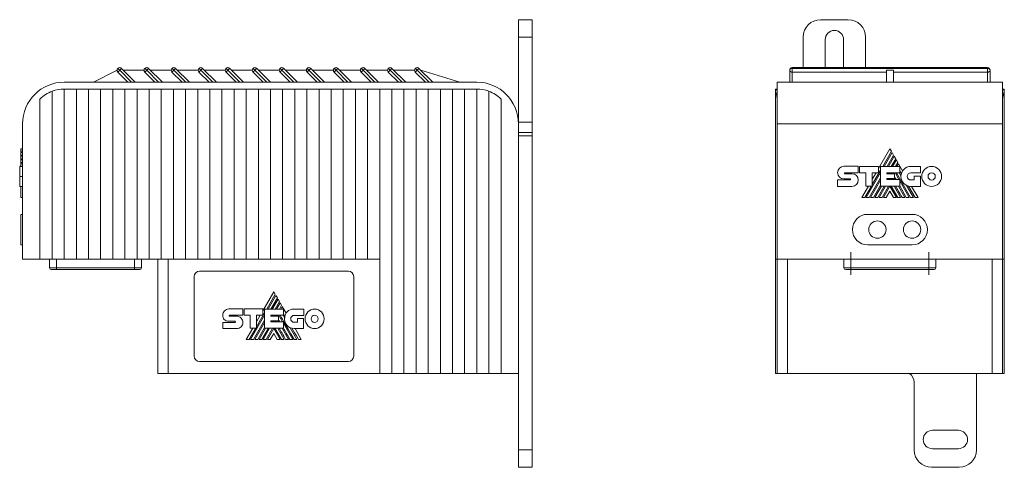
# Model space of a CAD drawing. Header units: millimetres. Extents: x 46 to 553, y 21 to 399.
# Tile 2 of 5: x 46 to 330, y 189 to 318. Entities that reach past the tile are written whole.
import ezdxf

# ---------------------------------------------------------------- set-up
doc = ezdxf.new("R2010")
doc.units = ezdxf.units.MM
doc.linetypes.add('CENTERX2', pattern=[20.32, 12.7, -2.54, 2.54, -2.54])
doc.linetypes.add('PHANTOM', pattern=[12.7, 6.35, -1.27, 1.27, -1.27, 1.27, -1.27])
doc.layers.add('___VS___', color=7, linetype='Continuous', lineweight=15)

msp = doc.modelspace()

# ---------------------------------------------------------------- linework, layer by layer
at = {"color": 7, "linetype": 'Continuous', "lineweight": 15}
for p, q in [((193.93, 317.86), (189.93, 317.86)), ((189.93, 317.86), (189.93, 312.86)), ((193.93, 317.86), (193.93, 312.86)), ((277.11, 317.86), (285.11, 317.86)), ((193.93, 312.86), (189.93, 312.86)), ((189.93, 312.86), (189.93, 288.36)), ((193.93, 312.86), (193.93, 288.36)), ((272.11, 304.05), (272.11, 312.86)), ((290.11, 312.86), (290.11, 304.05)), ((278.46, 304.05), (278.46, 312.11)), ((283.76, 312.11), (283.76, 304.05)), ((325.26, 304.05), (268.96, 304.05)), ((67.33, 299.86), (74.18, 303.3)), ((74.4, 303.83), (74.93, 303.3)), ((77.31, 299.86), (74.4, 302.77)), ((74.93, 303.3), (78.37, 299.86)), ((75.46, 303.83), (79.43, 299.86)), ((75.99, 303.3), (81.98, 303.3)), ((82.2, 302.77), (82.73, 303.3)), ((85.11, 299.86), (82.2, 302.77)), ((82.73, 303.3), (83.26, 303.83)), ((82.73, 303.3), (86.17, 299.86)), ((83.26, 303.83), (87.23, 299.86)), ((83.79, 303.3), (89.78, 303.3)), ((92.91, 299.86), (90, 302.77)), ((90.53, 303.3), (93.97, 299.86)), ((91.06, 303.83), (95.03, 299.86)), ((91.59, 303.3), (97.58, 303.3)), ((100.71, 299.86), (97.8, 302.77)), ((98.33, 303.3), (101.77, 299.86)), ((98.86, 303.83), (102.83, 299.86)), ((99.39, 303.3), (105.38, 303.3)), ((105.6, 303.83), (106.13, 303.3)), ((108.51, 299.86), (105.6, 302.77)), ((106.13, 303.3), (109.57, 299.86)), ((106.66, 303.83), (110.63, 299.86)), ((107.19, 303.3), (113.18, 303.3)), ((113.4, 302.77), (113.93, 303.3)), ((116.31, 299.86), (113.4, 302.77)), ((113.93, 303.3), (117.37, 299.86)), ((114.46, 303.83), (118.43, 299.86)), ((114.99, 303.3), (120.98, 303.3)), ((124.11, 299.86), (121.2, 302.77)), ((121.73, 303.3), (125.17, 299.86)), ((122.26, 303.83), (126.23, 299.86)), ((122.79, 303.3), (128.78, 303.3)), ((129, 303.83), (129.53, 303.3)), ((131.91, 299.86), (129, 302.77)), ((129.53, 303.3), (132.97, 299.86)), ((130.06, 303.83), (134.03, 299.86)), ((130.59, 303.3), (136.58, 303.3)), ((139.71, 299.86), (136.8, 302.77)), ((137.33, 303.3), (140.77, 299.86)), ((137.86, 303.83), (141.83, 299.86)), ((138.39, 303.3), (144.38, 303.3)), ((147.51, 299.86), (144.6, 302.77)), ((145.13, 303.3), (148.57, 299.86)), ((145.66, 303.83), (149.63, 299.86)), ((146.19, 303.3), (152.18, 303.3)), ((155.31, 299.86), (152.4, 302.77)), ((152.93, 303.3), (156.37, 299.86)), ((153.46, 303.83), (157.43, 299.86)), ((153.99, 303.3), (159.98, 303.3)), ((163.11, 299.86), (160.2, 302.77)), ((160.73, 303.3), (164.17, 299.86)), ((161.26, 303.83), (165.23, 299.86)), ((161.79, 303.3), (173.03, 299.86)), ((268.21, 299.86), (268.21, 303.3)), ((268.96, 302.77), (268.96, 303.83)), ((268.96, 303.83), (325.26, 303.83)), ((296.11, 302.77), (268.96, 302.77)), ((268.96, 302.77), (268.96, 299.86)), ((296.11, 303.3), (298.11, 303.3)), ((296.11, 299.86), (296.11, 303.3)), ((298.11, 299.86), (298.11, 303.3)), ((325.26, 302.77), (298.11, 302.77)), ((325.26, 302.77), (325.26, 303.83)), ((325.26, 299.86), (325.26, 302.77)), ((326.01, 303.3), (326.01, 299.86)), ((177.93, 299.86), (58.93, 299.86)), ((264.61, 299.86), (329.61, 299.86)), ((264.61, 299.86), (264.61, 287.86)), ((329.61, 299.86), (329.61, 287.86)), ((55.43, 297.22), (55.43, 248.86)), ((58.93, 297.86), (58.93, 248.86)), ((58.93, 297.86), (62.43, 297.86)), ((62.43, 297.86), (62.43, 248.86)), ((62.43, 297.86), (65.93, 297.86)), ((65.93, 297.86), (65.93, 248.86)), ((65.93, 297.86), (69.43, 297.86)), ((69.43, 297.86), (72.93, 297.86)), ((69.43, 297.86), (69.43, 248.86)), ((72.93, 297.86), (72.93, 248.86)), ((72.93, 297.86), (76.43, 297.86)), ((76.43, 297.86), (76.43, 248.86)), ((76.43, 297.86), (79.93, 297.86)), ((79.93, 297.86), (79.93, 248.86)), ((79.93, 297.86), (83.43, 297.86)), ((83.43, 297.86), (86.93, 297.86)), ((83.43, 297.86), (83.43, 248.86)), ((86.93, 297.86), (86.93, 248.86)), ((86.93, 297.86), (90.43, 297.86)), ((90.43, 297.86), (90.43, 248.86)), ((90.43, 297.86), (93.93, 297.86)), ((93.93, 297.86), (93.93, 248.86)), ((93.93, 297.86), (97.43, 297.86)), ((97.43, 297.86), (97.43, 248.86)), ((97.43, 297.86), (100.93, 297.86)), ((100.93, 297.86), (100.93, 248.86)), ((100.93, 297.86), (104.43, 297.86)), ((104.43, 297.86), (104.43, 248.86)), ((104.43, 297.86), (107.93, 297.86)), ((107.93, 297.86), (107.93, 248.86)), ((107.93, 297.86), (111.43, 297.86)), ((111.43, 297.86), (111.43, 248.86)), ((111.43, 297.86), (114.93, 297.86)), ((114.93, 297.86), (114.93, 248.86)), ((114.93, 297.86), (118.43, 297.86)), ((118.43, 297.86), (118.43, 248.86)), ((118.43, 297.86), (121.93, 297.86)), ((121.93, 297.86), (121.93, 248.86)), ((121.93, 297.86), (125.43, 297.86)), ((125.43, 297.86), (125.43, 248.86)), ((125.43, 297.86), (128.93, 297.86)), ((128.93, 297.86), (128.93, 248.86)), ((128.93, 297.86), (132.43, 297.86)), ((132.43, 297.86), (132.43, 248.86)), ((132.43, 297.86), (135.93, 297.86)), ((135.93, 297.86), (135.93, 248.86)), ((135.93, 297.86), (139.43, 297.86)), ((139.43, 297.86), (139.43, 248.86)), ((139.43, 297.86), (142.93, 297.86)), ((142.93, 297.86), (142.93, 248.86)), ((142.93, 297.86), (146.43, 297.86)), ((146.43, 297.86), (146.43, 248.86)), ((146.43, 297.86), (149.93, 297.86)), ((149.93, 297.86), (149.93, 248.86)), ((149.93, 297.86), (153.43, 297.86)), ((153.43, 297.86), (153.43, 215.86)), ((153.43, 297.86), (156.93, 297.86)), ((156.93, 297.86), (156.93, 215.86)), ((156.93, 297.86), (160.43, 297.86)), ((160.43, 297.86), (160.43, 215.86)), ((160.43, 297.86), (163.93, 297.86)), ((163.93, 297.86), (163.93, 215.86)), ((163.93, 297.86), (167.43, 297.86)), ((167.43, 297.86), (170.93, 297.86)), ((167.43, 297.86), (167.43, 215.86)), ((170.93, 297.86), (170.93, 215.86)), ((170.93, 297.86), (174.43, 297.86)), ((174.43, 297.86), (174.43, 215.86)), ((174.43, 297.86), (177.93, 297.86)), ((177.93, 297.86), (177.93, 215.86)), ((181.43, 297.22), (181.43, 215.86)), ((264.11, 297.86), (264.11, 297.22)), ((264.11, 297.86), (264.61, 297.86)), ((264.11, 297.22), (264.11, 248.86)), ((329.61, 297.86), (330.11, 297.86)), ((330.11, 297.86), (330.11, 297.22)), ((330.11, 297.22), (330.11, 248.86)), ((51.93, 295), (51.93, 248.86)), ((184.93, 295), (184.93, 215.86)), ((46.93, 287.86), (46.93, 248.86)), ((193.93, 288.36), (189.93, 288.36)), ((189.93, 288.36), (189.93, 287.86)), ((189.93, 287.86), (189.93, 215.86)), ((193.93, 288.36), (193.93, 285.36)), ((264.61, 287.86), (264.61, 248.86)), ((329.61, 287.86), (264.61, 287.86)), ((329.61, 287.86), (329.61, 248.86)), ((189.93, 285.36), (193.93, 285.36)), ((193.93, 284.36), (189.93, 284.36)), ((193.93, 285.36), (193.93, 284.36)), ((193.93, 284.36), (193.93, 193.86)), ((46.42, 279.93), (46.42, 280.68)), ((46.42, 280.68), (46.93, 280.68)), ((46.42, 279.93), (46.93, 279.93)), ((46.42, 279.59), (46.42, 279.93)), ((46.42, 279.59), (46.93, 279.59)), ((46.42, 278.85), (46.42, 279.59)), ((46.42, 278.52), (46.42, 278.85)), ((46.42, 278.85), (46.93, 278.85)), ((46.42, 277.77), (46.42, 278.52)), ((46.42, 278.52), (46.93, 278.52)), ((297.11, 280.68), (293.84, 275.02)), ((295.04, 275.57), (297.55, 279.93)), ((297.74, 279.59), (295.42, 275.57)), ((296.28, 275.57), (298.17, 278.85)), ((298.36, 278.52), (296.66, 275.57)), ((297.55, 279.93), (297.11, 280.68)), ((298.17, 278.85), (297.74, 279.59)), ((298.79, 277.77), (298.36, 278.52)), ((46.08, 275.6), (46.42, 275.6)), ((46.08, 275.59), (46.42, 275.59)), ((46.08, 275.57), (46.93, 275.57)), ((46.08, 275.57), (46.42, 275.57)), ((46.42, 277.77), (46.93, 277.77)), ((46.42, 277.44), (46.42, 277.77)), ((46.42, 276.69), (46.42, 277.44)), ((46.42, 277.44), (46.93, 277.44)), ((46.42, 276.69), (46.93, 276.69)), ((46.42, 276.36), (46.42, 276.69)), ((46.42, 276.36), (46.93, 276.36)), ((46.42, 275.57), (46.42, 276.36)), ((283.84, 275.6), (287.97, 275.6)), ((287.97, 275.6), (287.97, 273.75)), ((288.36, 275.59), (293.84, 275.59)), ((288.36, 273.75), (288.36, 275.59)), ((293.84, 275.59), (293.84, 273.77)), ((294.39, 275.57), (299.97, 275.57)), ((294.39, 269.91), (294.39, 275.57)), ((297.52, 275.57), (298.79, 277.77)), ((298.98, 277.44), (297.9, 275.57)), ((298.77, 275.57), (299.42, 276.69)), ((299.42, 276.69), (298.98, 277.44)), ((299.61, 276.36), (299.15, 275.57)), ((300.79, 274.31), (299.61, 276.36)), ((299.97, 275.57), (299.97, 273.74)), ((305.96, 275.56), (303.09, 275.56)), ((305.96, 273.72), (305.96, 275.56)), ((46.08, 272.7), (46.93, 272.7)), ((287.97, 273.75), (284.08, 273.75)), ((284.09, 273.48), (286.17, 273.48)), ((290.14, 273.75), (288.36, 273.75)), ((290.14, 269.91), (290.14, 273.75)), ((294.39, 273.78), (290.27, 266.64)), ((292.02, 270.35), (294.39, 274.46)), ((293.84, 273.77), (292.02, 273.77)), ((292.02, 273.77), (292.02, 269.91)), ((293.12, 273.77), (292.02, 271.86)), ((299.97, 273.74), (296.24, 273.74)), ((296.24, 273.74), (296.24, 273.44)), ((296.24, 273.44), (298.47, 273.44)), ((296.29, 273.44), (296.46, 273.74)), ((296.85, 273.74), (296.67, 273.44)), ((297.54, 273.44), (297.71, 273.74)), ((298.09, 273.74), (297.92, 273.44)), ((298.47, 273.44), (298.47, 272.06)), ((298.78, 273.4), (298.98, 273.74)), ((299.72, 271.78), (298.78, 273.4)), ((298.98, 273.74), (303.08, 266.64)), ((300.31, 272.9), (299.82, 273.74)), ((299.97, 274.22), (300.41, 273.47)), ((303.13, 273.72), (305.96, 273.72)), ((304.08, 272.75), (304.08, 271.66)), ((305.89, 272.75), (304.08, 272.75)), ((305.89, 269.83), (305.89, 272.75)), ((282.03, 269.83), (282.03, 271.66)), ((282.03, 271.66), (285.66, 271.66)), ((286.17, 269.83), (282.03, 269.83)), ((285.66, 271.96), (283.84, 271.96)), ((290.89, 269.91), (289, 266.64)), ((289.88, 266.64), (291.77, 269.91)), ((292.02, 269.91), (290.14, 269.91)), ((291.12, 266.64), (294.39, 272.3)), ((294.39, 271.63), (291.51, 266.64)), ((292.36, 266.64), (294.39, 270.16)), ((294.64, 269.91), (292.75, 266.64)), ((293.6, 266.64), (295.5, 269.91)), ((295.88, 269.91), (293.99, 266.64)), ((299.94, 269.91), (294.39, 269.91)), ((294.84, 266.64), (296.75, 269.91)), ((295.23, 266.64), (297.1, 269.89)), ((296.24, 272.06), (296.24, 271.78)), ((298.47, 272.06), (296.24, 272.06)), ((296.24, 271.78), (299.94, 271.78)), ((296.58, 271.78), (296.74, 272.06)), ((297.12, 272.06), (296.96, 271.78)), ((297.1, 269.89), (298.98, 266.64)), ((297.47, 269.91), (299.36, 266.64)), ((298.47, 271.78), (298.31, 272.06)), ((300.21, 266.64), (298.32, 269.91)), ((298.47, 272.49), (298.87, 271.78)), ((301.45, 266.64), (299.55, 269.91)), ((299.94, 271.78), (299.94, 269.91)), ((302.69, 266.64), (299.94, 271.4)), ((299.94, 269.93), (301.84, 266.64)), ((303.93, 266.64), (301.94, 270.09)), ((302.47, 269.9), (304.35, 266.64)), ((303.09, 269.83), (305.89, 269.83)), ((304.08, 271.66), (303.13, 271.66)), ((305.22, 266.64), (303.38, 269.83)), ((46.08, 269.82), (46.93, 269.82)), ((46.42, 266.64), (46.42, 269.82)), ((297.1, 268.41), (296.08, 266.64)), ((298.12, 266.64), (297.1, 268.41)), ((46.42, 266.64), (46.93, 266.64)), ((289, 266.64), (289.88, 266.64)), ((290.27, 266.64), (291.12, 266.64)), ((291.51, 266.64), (292.36, 266.64)), ((292.75, 266.64), (293.6, 266.64)), ((293.99, 266.64), (294.84, 266.64)), ((296.08, 266.64), (295.23, 266.64)), ((298.98, 266.64), (298.12, 266.64)), ((299.36, 266.64), (300.21, 266.64)), ((300.6, 266.64), (301.45, 266.64)), ((301.84, 266.64), (302.69, 266.64)), ((303.08, 266.64), (303.93, 266.64)), ((304.35, 266.64), (305.22, 266.64)), ((46.43, 261.76), (46.93, 261.76)), ((46.43, 252.96), (46.43, 261.76)), ((303.51, 261.76), (290.71, 261.76)), ((46.43, 252.96), (46.93, 252.96)), ((290.71, 252.96), (303.51, 252.96)), ((51.93, 248.86), (46.93, 248.86)), ((55.43, 248.86), (51.93, 248.86)), ((54.68, 246.36), (54.68, 248.86)), ((58.93, 248.86), (55.43, 248.86)), ((56.68, 246.36), (56.68, 248.86)), ((62.43, 248.86), (58.93, 248.86)), ((65.93, 248.86), (62.43, 248.86)), ((69.43, 248.86), (65.93, 248.86)), ((72.93, 248.86), (69.43, 248.86)), ((76.43, 248.86), (72.93, 248.86)), ((79.93, 248.86), (76.43, 248.86)), ((79.18, 246.36), (79.18, 248.86)), ((83.43, 248.86), (79.93, 248.86)), ((81.18, 246.36), (81.18, 248.86)), ((86.93, 248.86), (83.43, 248.86)), ((85.93, 215.86), (85.93, 248.86)), ((90.43, 248.86), (86.93, 248.86)), ((88.93, 248.86), (88.93, 215.86)), ((93.93, 248.86), (90.43, 248.86)), ((97.43, 248.86), (93.93, 248.86)), ((100.93, 248.86), (97.43, 248.86)), ((104.43, 248.86), (100.93, 248.86)), ((107.93, 248.86), (104.43, 248.86)), ((111.43, 248.86), (107.93, 248.86)), ((114.93, 248.86), (111.43, 248.86)), ((118.43, 248.86), (114.93, 248.86)), ((121.93, 248.86), (118.43, 248.86)), ((125.43, 248.86), (121.93, 248.86)), ((128.93, 248.86), (125.43, 248.86)), ((132.43, 248.86), (128.93, 248.86)), ((135.93, 248.86), (132.43, 248.86)), ((139.43, 248.86), (135.93, 248.86)), ((142.93, 248.86), (139.43, 248.86)), ((146.43, 248.86), (142.93, 248.86)), ((149.93, 248.86), (146.43, 248.86)), ((149.93, 248.86), (149.93, 215.86)), ((264.61, 248.86), (264.11, 248.86)), ((264.11, 248.86), (264.11, 215.86)), ((329.61, 248.86), (264.61, 248.86)), ((264.61, 215.86), (264.61, 248.86)), ((267.61, 248.86), (267.61, 215.86)), ((283.86, 246.36), (283.86, 248.86)), ((285.86, 246.36), (285.86, 248.86)), ((308.36, 246.36), (308.36, 248.86)), ((310.36, 246.36), (310.36, 248.86)), ((326.61, 215.86), (326.61, 248.86)), ((330.11, 248.86), (329.61, 248.86)), ((329.61, 248.86), (329.61, 215.86)), ((330.11, 248.86), (330.11, 215.86)), ((54.68, 246.36), (56.68, 246.36)), ((56.68, 245.86), (55.18, 245.86)), ((56.68, 245.86), (56.68, 246.36)), ((56.68, 246.36), (79.18, 246.36)), ((79.18, 245.86), (56.68, 245.86)), ((79.18, 245.86), (79.18, 246.36)), ((79.18, 246.36), (81.18, 246.36)), ((80.68, 245.86), (79.18, 245.86)), ((140.93, 245.36), (97.93, 245.36)), ((283.86, 246.36), (285.86, 246.36)), ((285.86, 245.86), (284.36, 245.86)), ((285.86, 246.36), (308.36, 246.36)), ((285.86, 245.86), (285.86, 246.36)), ((308.36, 245.86), (285.86, 245.86)), ((308.36, 245.86), (308.36, 246.36)), ((308.36, 246.36), (310.36, 246.36)), ((309.86, 245.86), (308.36, 245.86)), ((96.43, 243.86), (96.43, 220.86)), ((142.43, 220.86), (142.43, 243.86)), ((119.39, 239.46), (116.18, 233.91)), ((117.36, 234.47), (119.82, 238.73)), ((119.82, 238.73), (119.39, 239.46)), ((120.01, 238.39), (117.74, 234.47)), ((118.57, 234.47), (120.42, 237.67)), ((120.61, 237.35), (118.95, 234.47)), ((119.79, 234.47), (121.03, 236.62)), ((120.42, 237.67), (120.01, 238.39)), ((121.22, 236.3), (120.16, 234.47)), ((121.03, 236.62), (120.61, 237.35)), ((121.65, 235.55), (121.22, 236.3)), ((106.4, 234.49), (110.43, 234.49)), ((110.43, 234.49), (110.43, 232.69)), ((110.83, 232.69), (110.83, 234.48)), ((110.83, 234.48), (116.18, 234.48)), ((114.4, 229.34), (116.72, 233.37)), ((116.18, 234.48), (116.18, 232.7)), ((116.72, 228.93), (116.72, 234.47)), ((116.72, 234.47), (122.19, 234.47)), ((121.02, 234.47), (121.65, 235.55)), ((121.83, 235.24), (121.38, 234.47)), ((122.95, 233.29), (121.83, 235.24)), ((122.19, 234.47), (122.19, 232.67)), ((125.24, 234.45), (128.04, 234.45)), ((128.04, 234.45), (128.04, 232.65)), ((104.64, 230.63), (108.18, 230.63)), ((108.18, 230.93), (106.41, 230.93)), ((106.64, 232.69), (110.43, 232.69)), ((106.65, 232.41), (108.69, 232.41)), ((112.57, 232.69), (110.83, 232.69)), ((112.57, 228.93), (112.57, 232.69)), ((112.69, 225.73), (116.72, 232.71)), ((113.53, 225.73), (116.72, 231.26)), ((113.91, 225.73), (116.72, 230.61)), ((116.18, 232.7), (114.4, 232.7)), ((114.4, 228.93), (114.4, 232.7)), ((115.49, 232.7), (114.4, 230.82)), ((118.54, 232.67), (122.19, 232.67)), ((118.54, 232.67), (118.54, 232.38)), ((118.54, 232.38), (120.71, 232.38)), ((118.54, 231.03), (120.71, 231.03)), ((118.54, 231.03), (118.54, 230.76)), ((118.54, 230.76), (122.16, 230.76)), ((118.87, 230.76), (119.02, 231.03)), ((118.96, 232.38), (119.13, 232.67)), ((119.24, 230.76), (119.4, 231.03)), ((119.81, 232.38), (119.98, 232.67)), ((120.18, 232.38), (120.35, 232.67)), ((120.56, 231.03), (120.72, 230.76)), ((120.71, 232.38), (120.71, 231.03)), ((121.01, 232.36), (121.2, 232.67)), ((121.01, 232.36), (121.94, 230.76)), ((122.04, 232.67), (122.52, 231.85)), ((122.16, 228.93), (122.16, 230.76)), ((122.16, 230.38), (124.85, 225.73)), ((128.04, 232.65), (125.24, 232.65)), ((125.24, 230.64), (126.2, 230.64)), ((126.2, 230.64), (126.2, 231.7)), ((126.2, 231.7), (127.98, 231.7)), ((127.98, 231.7), (127.98, 228.84)), ((108.69, 228.85), (104.64, 228.85)), ((113.3, 228.93), (111.45, 225.73)), ((112.31, 225.73), (114.16, 228.93)), ((112.57, 228.93), (114.4, 228.93)), ((114.74, 225.73), (116.72, 229.16)), ((115.12, 225.73), (116.96, 228.93)), ((115.95, 225.73), (117.81, 228.93)), ((116.33, 225.73), (118.18, 228.93)), ((116.72, 228.93), (122.16, 228.93)), ((117.17, 225.73), (119.03, 228.93)), ((117.55, 225.73), (119.38, 228.9)), ((119.38, 227.45), (118.38, 225.73)), ((121.21, 225.73), (119.38, 228.9)), ((119.38, 227.45), (120.38, 225.73)), ((121.59, 225.73), (119.73, 228.93)), ((120.57, 228.93), (122.42, 225.73)), ((121.78, 228.93), (123.63, 225.73)), ((124.11, 229.09), (126.06, 225.73)), ((127.98, 228.84), (125.25, 228.84)), ((127.32, 225.73), (125.52, 228.84)), ((97.93, 219.36), (140.93, 219.36)), ((88.93, 215.86), (85.93, 215.86)), ((149.93, 215.86), (88.93, 215.86)), ((153.43, 215.86), (149.93, 215.86)), ((156.93, 215.86), (153.43, 215.86)), ((160.43, 215.86), (156.93, 215.86)), ((163.93, 215.86), (160.43, 215.86)), ((167.43, 215.86), (163.93, 215.86)), ((170.93, 215.86), (167.43, 215.86)), ((174.43, 215.86), (170.93, 215.86)), ((177.93, 215.86), (174.43, 215.86)), ((181.43, 215.86), (177.93, 215.86)), ((181.43, 215.86), (184.93, 215.86)), ((184.93, 215.86), (189.93, 215.86)), ((189.93, 215.86), (189.93, 193.86)), ((264.11, 215.86), (264.61, 215.86)), ((267.61, 215.86), (264.61, 215.86)), ((267.61, 215.86), (326.61, 215.86)), ((304.11, 193.86), (304.11, 213.36)), ((322.11, 215.86), (322.11, 193.86)), ((329.61, 215.86), (326.61, 215.86)), ((330.11, 215.86), (329.61, 215.86)), ((309.36, 199.51), (316.86, 199.51)), ((193.93, 193.86), (189.93, 193.86)), ((189.93, 193.86), (189.93, 188.86)), ((193.93, 193.86), (193.93, 188.86)), ((316.86, 194.21), (309.36, 194.21)), ((193.93, 188.86), (189.93, 188.86)), ((317.11, 188.86), (309.11, 188.86))]:
    msp.add_line(p, q, dxfattribs=at)
at = {"color": 8, "linetype": 'Continuous', "lineweight": 15}
for p, q in [((268.96, 303.83), (268.96, 304.05)), ((325.26, 303.83), (325.26, 304.05))]:
    msp.add_line(p, q, dxfattribs=at)
at = {"color": 7, "linetype": 'CENTERX2', "lineweight": 0}
for p, q in [((285.86, 244.36), (285.86, 250.86)), ((308.36, 244.36), (308.36, 250.86))]:
    msp.add_line(p, q, dxfattribs=at)
at = {"color": 7, "linetype": 'Continuous', "lineweight": 15, "flags": 128}
for points in [[(74.4, 302.77), (74.41, 302.78), (74.44, 302.81), (74.49, 302.86), (74.56, 302.92), (74.64, 303), (74.73, 303.09), (74.83, 303.19), (74.93, 303.3)], [(74.93, 303.3), (75.04, 303.4), (75.14, 303.5), (75.23, 303.59), (75.31, 303.67), (75.37, 303.74), (75.42, 303.79), (75.45, 303.82), (75.46, 303.83)], [(82.2, 303.83), (82.21, 303.82), (82.24, 303.79), (82.29, 303.74), (82.36, 303.67), (82.44, 303.59), (82.53, 303.5), (82.63, 303.4), (82.73, 303.3)], [(90, 303.83), (90.01, 303.82), (90.04, 303.79), (90.09, 303.74), (90.16, 303.67), (90.24, 303.59), (90.33, 303.5), (90.43, 303.4), (90.53, 303.3)], [(90, 302.77), (90.01, 302.78), (90.04, 302.81), (90.09, 302.86), (90.16, 302.92), (90.24, 303), (90.33, 303.09), (90.43, 303.19), (90.53, 303.3)], [(90.53, 303.3), (90.64, 303.4), (90.74, 303.5), (90.83, 303.59), (90.91, 303.67), (90.97, 303.74), (91.02, 303.79), (91.05, 303.82), (91.06, 303.83)], [(97.8, 303.83), (97.81, 303.82), (97.84, 303.79), (97.89, 303.74), (97.96, 303.67), (98.04, 303.59), (98.13, 303.5), (98.23, 303.4), (98.33, 303.3)], [(97.8, 302.77), (97.81, 302.78), (97.84, 302.81), (97.89, 302.86), (97.96, 302.92), (98.04, 303), (98.13, 303.09), (98.23, 303.19), (98.33, 303.3)], [(98.33, 303.3), (98.44, 303.4), (98.54, 303.5), (98.63, 303.59), (98.71, 303.67), (98.77, 303.74), (98.82, 303.79), (98.85, 303.82), (98.86, 303.83)], [(105.6, 302.77), (105.61, 302.78), (105.64, 302.81), (105.69, 302.86), (105.76, 302.92), (105.84, 303), (105.93, 303.09), (106.03, 303.19), (106.13, 303.3)], [(106.13, 303.3), (106.24, 303.4), (106.34, 303.5), (106.43, 303.59), (106.51, 303.67), (106.57, 303.74), (106.62, 303.79), (106.65, 303.82), (106.66, 303.83)], [(113.4, 303.83), (113.41, 303.82), (113.44, 303.79), (113.49, 303.74), (113.56, 303.67), (113.64, 303.59), (113.73, 303.5), (113.83, 303.4), (113.93, 303.3)], [(113.93, 303.3), (114.04, 303.4), (114.14, 303.5), (114.23, 303.59), (114.31, 303.67), (114.37, 303.74), (114.42, 303.79), (114.45, 303.82), (114.46, 303.83)], [(121.2, 303.83), (121.21, 303.82), (121.24, 303.79), (121.29, 303.74), (121.36, 303.67), (121.44, 303.59), (121.53, 303.5), (121.63, 303.4), (121.73, 303.3)], [(121.2, 302.77), (121.21, 302.78), (121.24, 302.81), (121.29, 302.86), (121.36, 302.92), (121.44, 303), (121.53, 303.09), (121.63, 303.19), (121.73, 303.3)], [(121.73, 303.3), (121.84, 303.4), (121.94, 303.5), (122.03, 303.59), (122.11, 303.67), (122.17, 303.74), (122.22, 303.79), (122.25, 303.82), (122.26, 303.83)], [(129, 302.77), (129.01, 302.78), (129.04, 302.81), (129.09, 302.86), (129.16, 302.92), (129.24, 303), (129.33, 303.09), (129.43, 303.19), (129.53, 303.3)], [(129.53, 303.3), (129.64, 303.4), (129.74, 303.5), (129.83, 303.59), (129.91, 303.67), (129.97, 303.74), (130.02, 303.79), (130.05, 303.82), (130.06, 303.83)], [(136.8, 303.83), (136.81, 303.82), (136.84, 303.79), (136.89, 303.74), (136.96, 303.67), (137.04, 303.59), (137.13, 303.5), (137.23, 303.4), (137.33, 303.3)], [(136.8, 302.77), (136.81, 302.78), (136.84, 302.81), (136.89, 302.86), (136.96, 302.92), (137.04, 303), (137.13, 303.09), (137.23, 303.19), (137.33, 303.3)], [(137.33, 303.3), (137.44, 303.4), (137.54, 303.5), (137.63, 303.59), (137.71, 303.67), (137.77, 303.74), (137.82, 303.79), (137.85, 303.82), (137.86, 303.83)], [(144.6, 303.83), (144.61, 303.82), (144.64, 303.79), (144.69, 303.74), (144.76, 303.67), (144.84, 303.59), (144.93, 303.5), (145.03, 303.4), (145.13, 303.3)], [(144.6, 302.77), (144.61, 302.78), (144.64, 302.81), (144.69, 302.86), (144.76, 302.92), (144.84, 303), (144.93, 303.09), (145.03, 303.19), (145.13, 303.3)], [(145.13, 303.3), (145.24, 303.4), (145.34, 303.5), (145.43, 303.59), (145.51, 303.67), (145.57, 303.74), (145.62, 303.79), (145.65, 303.82), (145.66, 303.83)], [(152.4, 303.83), (152.41, 303.82), (152.44, 303.79), (152.49, 303.74), (152.56, 303.67), (152.64, 303.59), (152.73, 303.5), (152.83, 303.4), (152.93, 303.3)], [(152.4, 302.77), (152.41, 302.78), (152.44, 302.81), (152.49, 302.86), (152.56, 302.92), (152.64, 303), (152.73, 303.09), (152.83, 303.19), (152.93, 303.3)], [(152.93, 303.3), (153.04, 303.4), (153.14, 303.5), (153.23, 303.59), (153.31, 303.67), (153.37, 303.74), (153.42, 303.79), (153.45, 303.82), (153.46, 303.83)], [(160.2, 303.83), (160.21, 303.82), (160.24, 303.79), (160.29, 303.74), (160.36, 303.67), (160.44, 303.59), (160.53, 303.5), (160.63, 303.4), (160.73, 303.3)], [(160.2, 302.77), (160.21, 302.78), (160.24, 302.81), (160.29, 302.86), (160.36, 302.92), (160.44, 303), (160.53, 303.09), (160.63, 303.19), (160.73, 303.3)], [(160.73, 303.3), (160.84, 303.4), (160.94, 303.5), (161.03, 303.59), (161.11, 303.67), (161.17, 303.74), (161.22, 303.79), (161.25, 303.82), (161.26, 303.83)], [(126.47, 225.73), (125.91, 226.7), (125.38, 227.61), (124.99, 228.28), (124.62, 228.92)]]:
    msp.add_lwpolyline(points, dxfattribs=at)
at = {"color": 7, "linetype": 'Continuous', "lineweight": 15}
for centre in [(293.51, 257.36), (303.51, 257.36)]:
    msp.add_circle(centre, 2.5, dxfattribs=at)
for centre, radius, start, end in [((277.11, 312.86), 5, 90, 180), ((285.11, 312.86), 5, 0, 90), ((281.11, 312.11), 2.65, 0, 180), ((74.93, 303.3), 0.75, 45, 135), ((82.73, 303.3), 0.75, 45, 135), ((90.53, 303.3), 0.75, 45, 135), ((98.33, 303.3), 0.75, 45, 135), ((106.13, 303.3), 0.75, 45, 135), ((113.93, 303.3), 0.75, 45, 135), ((121.73, 303.3), 0.75, 45, 135), ((129.53, 303.3), 0.75, 45, 135), ((137.33, 303.3), 0.75, 45, 135), ((145.13, 303.3), 0.75, 45, 135), ((152.93, 303.3), 0.75, 45, 135), ((160.73, 303.3), 0.75, 45, 135), ((268.96, 303.3), 0.75, 90, 180), ((325.26, 303.3), 0.75, 0, 90), ((74.93, 303.3), 0.75, 135, 225), ((82.73, 303.3), 0.75, 135, 225), ((90.53, 303.3), 0.75, 135, 225), ((98.33, 303.3), 0.75, 135, 225), ((106.13, 303.3), 0.75, 135, 225), ((113.93, 303.3), 0.75, 135, 225), ((121.73, 303.3), 0.75, 135, 225), ((129.53, 303.3), 0.75, 135, 225), ((137.33, 303.3), 0.75, 135, 225), ((145.13, 303.3), 0.75, 135, 225), ((152.93, 303.3), 0.75, 135, 225), ((160.73, 303.3), 0.75, 135, 225), ((268.87, 303.16), 0.67, 81.9503, 168.5779), ((268.87, 303.43), 0.67, 191.4212, 278.0498), ((325.36, 303.16), 0.67, 11.4221, 98.0498), ((325.36, 303.43), 0.67, 261.9501, 348.5788), ((58.93, 287.86), 12, 90, 180), ((177.93, 287.86), 12, 0, 90), ((58.93, 287.86), 10, 110.4873, 134.427), ((58.93, 287.86), 10, 90, 110.4873), ((177.93, 287.86), 10, 69.5127, 90), ((177.93, 287.86), 10, 45.573, 69.5127), ((290.71, 257.36), 4.4, 90, 270), ((303.51, 257.36), 4.4, 270, 90), ((55.18, 246.36), 0.5, 180, 270), ((80.68, 246.36), 0.5, 270, 0), ((97.93, 243.86), 1.5, 90, 180), ((140.93, 243.86), 1.5, 0, 90), ((284.36, 246.36), 0.5, 180, 270), ((309.86, 246.36), 0.5, 270, 0), ((125.57, 231.72), 3.06, 149.0381, 166.8386), ((125.25, 231.6), 2.75, 174.6401, 270), ((97.93, 220.86), 1.5, 180, 270), ((140.93, 220.86), 1.5, 270, 0), ((301.11, 213.36), 3, 0, 56.4427), ((309.36, 196.86), 2.65, 90, 270), ((316.86, 196.86), 2.65, 270, 90), ((309.11, 193.86), 5, 180, 270), ((317.11, 193.86), 5, 270, 0)]:
    msp.add_arc(centre, radius, start, end, dxfattribs=at)
for centre, start_param, end_param in [((264.61, 287.86), 0, 0.357571), ((263.61, 287.86), 5.507788, 5.925614), ((329.61, 287.86), 5.925614, 6.283185), ((330.61, 287.86), 0.357571, 0.775397)]:
    msp.add_ellipse(centre, major_axis=(0, 10), ratio=0.142857, start_param=start_param, end_param=end_param, dxfattribs=at)
for points in [[(46.08, 275.57), (46.08, 275.57), (46.08, 274.28), (46.08, 272.7)], [(282.03, 273.78), (282.03, 274.79), (282.84, 275.6), (283.84, 275.6)], [(303.09, 275.56), (301.55, 275.56), (300.3, 274.28), (300.3, 272.7)], [(306.28, 272.7), (306.28, 274.28), (307.57, 275.57), (309.15, 275.57)], [(309.15, 275.57), (310.74, 275.57), (312.03, 274.28), (312.03, 272.7)], [(46.08, 272.7), (46.08, 271.11), (46.08, 269.82), (46.08, 269.82)], [(283.84, 271.96), (282.84, 271.96), (282.03, 272.77), (282.03, 273.78)], [(284.08, 273.75), (284.02, 273.75), (283.97, 273.69), (283.97, 273.62)], [(283.97, 273.62), (283.97, 273.54), (284.02, 273.48), (284.09, 273.48)], [(286.17, 273.48), (287.18, 273.48), (287.99, 272.66), (287.99, 271.66)], [(300.3, 272.7), (300.3, 271.11), (301.55, 269.83), (303.09, 269.83)], [(302.09, 272.69), (302.09, 273.26), (302.56, 273.72), (303.13, 273.72)], [(303.13, 271.66), (302.56, 271.66), (302.09, 272.12), (302.09, 272.69)], [(309.15, 269.82), (307.57, 269.82), (306.28, 271.11), (306.28, 272.7)], [(308.1, 272.7), (308.1, 273.28), (308.57, 273.75), (309.15, 273.75)], [(309.15, 271.64), (308.57, 271.64), (308.1, 272.11), (308.1, 272.7)], [(309.15, 273.75), (309.73, 273.75), (310.21, 273.28), (310.21, 272.7)], [(312.03, 272.7), (312.03, 271.11), (310.74, 269.82), (309.15, 269.82)], [(310.21, 272.7), (310.21, 272.11), (309.73, 271.64), (309.15, 271.64)], [(285.78, 271.81), (285.78, 271.89), (285.72, 271.96), (285.66, 271.96)], [(285.66, 271.66), (285.72, 271.66), (285.78, 271.72), (285.78, 271.81)], [(287.99, 271.66), (287.99, 270.65), (287.18, 269.83), (286.17, 269.83)], [(298.71, 269.91), (299.17, 269.11), (299.8, 268.02), (300.6, 266.64)], [(104.64, 232.68), (104.64, 233.18), (104.84, 233.63), (105.16, 233.96)], [(105.16, 233.96), (105.48, 234.28), (105.92, 234.49), (106.4, 234.49)], [(122.59, 232.42), (122.43, 232.69), (122.3, 232.93), (122.19, 233.12)], [(122.95, 233.29), (123.04, 233.44), (123.14, 233.57), (123.26, 233.69)], [(123.26, 233.69), (123.72, 234.16), (124.38, 234.45), (125.24, 234.45)], [(128.42, 231.65), (128.42, 232.43), (128.73, 233.13), (129.23, 233.64)], [(129.23, 233.64), (129.72, 234.16), (130.41, 234.47), (131.17, 234.47)], [(131.17, 234.47), (131.93, 234.47), (132.61, 234.16), (133.11, 233.64)], [(133.11, 233.64), (133.61, 233.13), (133.92, 232.43), (133.92, 231.65)], [(105.11, 231.43), (104.81, 231.72), (104.63, 232.14), (104.64, 232.68)], [(106.41, 230.93), (105.9, 230.94), (105.43, 231.11), (105.11, 231.43)], [(106.57, 232.65), (106.54, 232.62), (106.53, 232.58), (106.53, 232.54)], [(106.53, 232.54), (106.53, 232.5), (106.54, 232.47), (106.56, 232.45)], [(106.56, 232.45), (106.59, 232.43), (106.61, 232.41), (106.65, 232.41)], [(106.64, 232.69), (106.61, 232.69), (106.59, 232.67), (106.57, 232.65)], [(108.26, 230.89), (108.24, 230.91), (108.21, 230.93), (108.18, 230.93)], [(108.18, 230.63), (108.21, 230.63), (108.24, 230.64), (108.27, 230.67)], [(108.3, 230.77), (108.3, 230.81), (108.29, 230.85), (108.26, 230.89)], [(108.27, 230.67), (108.29, 230.69), (108.3, 230.73), (108.3, 230.77)], [(108.69, 232.41), (109.18, 232.41), (109.62, 232.2), (109.94, 231.87)], [(109.94, 231.87), (110.26, 231.53), (110.46, 231.07), (110.46, 230.56)], [(110.46, 230.56), (110.46, 230.08), (110.26, 229.65), (109.95, 229.35)], [(121.11, 230.76), (120.94, 231.06), (120.8, 231.29), (120.71, 231.45)], [(125.23, 225.73), (122.67, 230.14), (121.33, 232.46), (121.21, 232.67)], [(122.52, 231.85), (122.53, 232.05), (122.55, 232.24), (122.59, 232.42)], [(124.55, 232.36), (124.37, 232.18), (124.26, 231.93), (124.26, 231.65)], [(124.26, 231.65), (124.26, 231.37), (124.37, 231.11), (124.55, 230.93)], [(125.24, 232.65), (124.97, 232.65), (124.73, 232.54), (124.55, 232.36)], [(124.55, 230.93), (124.73, 230.75), (124.97, 230.64), (125.24, 230.64)], [(129.23, 229.66), (128.73, 230.16), (128.42, 230.87), (128.42, 231.65)], [(130.46, 232.38), (130.28, 232.19), (130.17, 231.93), (130.17, 231.65)], [(130.17, 231.65), (130.17, 231.36), (130.28, 231.1), (130.46, 230.91)], [(131.17, 232.68), (130.89, 232.68), (130.64, 232.57), (130.46, 232.38)], [(130.46, 230.91), (130.64, 230.73), (130.89, 230.61), (131.17, 230.61)], [(131.88, 232.38), (131.69, 232.57), (131.44, 232.68), (131.17, 232.68)], [(131.17, 230.61), (131.44, 230.61), (131.69, 230.73), (131.88, 230.92)], [(132.17, 231.65), (132.17, 231.93), (132.06, 232.19), (131.88, 232.38)], [(131.88, 230.92), (132.06, 231.1), (132.17, 231.36), (132.17, 231.65)], [(133.92, 231.65), (133.92, 230.87), (133.61, 230.17), (133.11, 229.66)], [(109.95, 229.35), (109.63, 229.04), (109.18, 228.85), (108.69, 228.85)], [(122.8, 225.73), (122.02, 227.07), (121.4, 228.14), (120.95, 228.93)], [(124.01, 225.73), (123.28, 227), (122.66, 228.07), (122.16, 228.94)], [(131.17, 228.83), (130.41, 228.83), (129.72, 229.15), (129.23, 229.66)], [(133.11, 229.66), (132.61, 229.15), (131.93, 228.83), (131.17, 228.83)]]:
    msp.add_open_spline(points, degree=3, dxfattribs=at)
at = {"layer": '___VS___', "linetype": 'PHANTOM'}
for p, q in [((104.64, 230.63), (104.64, 228.85)), ((111.45, 225.73), (112.31, 225.73)), ((112.69, 225.73), (113.53, 225.73)), ((113.91, 225.73), (114.74, 225.73)), ((115.12, 225.73), (115.95, 225.73)), ((116.33, 225.73), (117.17, 225.73)), ((117.55, 225.73), (118.38, 225.73)), ((120.38, 225.73), (121.21, 225.73)), ((121.59, 225.73), (122.42, 225.73)), ((122.8, 225.73), (123.63, 225.73)), ((124.01, 225.73), (124.85, 225.73)), ((125.23, 225.73), (126.06, 225.73)), ((126.47, 225.73), (127.32, 225.73))]:
    msp.add_line(p, q, dxfattribs=at)

doc.saveas('drawing.dxf')
